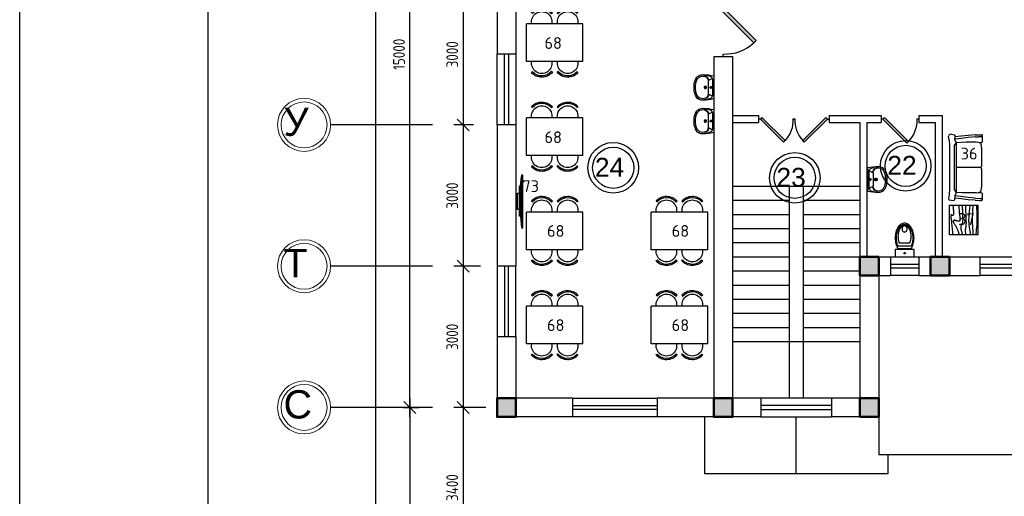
# Model space of a CAD drawing. Header units: millimetres. Extents: x 151654 to 877351, y 70322 to 154322.
# Tile 113 of 173: x 323817 to 344718, y 123968 to 134088. Entities that reach past the tile are written whole.
import ezdxf
from ezdxf.enums import TextEntityAlignment as Align

# ---------------------------------------------------------------- set-up
doc = ezdxf.new("R2010")
doc.units = ezdxf.units.MM
doc.linetypes.add('ACAD_ISO04W100', pattern=[30, 24, -3, 0, -3])
for name, color, linetype in [('kolonn', 7, 'Continuous'), ('os', 253, 'Continuous'), ('RENDER', 252, 'Continuous'), ('su', 7, 'Continuous')]:
    doc.layers.add(name, color=color, linetype=linetype)
for name, color, linetype, lineweight in [('Tech_equipment_001', 3, 'Continuous', 30), ('Текст', 132, 'Continuous', 25), ('технологич.о', 152, 'Continuous', 30), ('ТХ', 152, 'Continuous', 30)]:
    doc.layers.add(name, color=color, linetype=linetype, lineweight=lineweight)
doc.styles.add('GOST', font='isocpeur.ttf')
doc.styles.get("Standard").update_dxf_attribs({"font": 'arial.ttf'})
doc.styles.add('ГОСТ 2.304', font='CS_Gost2304.shx')
doc.dimstyles.new('СПДС', dxfattribs={"dimscale": 100, "dimtxt": 2.5, "dimasz": 2.5, "dimexe": 2, "dimexo": 0.625, "dimgap": 1, "dimtad": 1, "dimdec": 0, "dimtxsty": 'ГОСТ 2.304', "dimblk": 'OBLIQUE', "dimblk1": 'OBLIQUE', "dimblk2": 'OBLIQUE', "dimcen": 2.5, "dimdle": 2, "dimadec": 0, "dimazin": 2, "dimtfac": 0.75, "dimtdec": 4, "dimtmove": 1, "dimatfit": 3, "dimfxl": 1, "dimtfill": 1, "dimtolj": 1, "dimarcsym": 1})
pattern_1 = [(180, (-1150119.1421848, 2746708.3630537), (0, 0.00136125), [])]
pattern_2 = [(180, (-1150119.4463504, 2746785.3122192), (0, 0.00136125), [])]

# ---------------------------------------------------------------- blocks, each defined once
blk = doc.blocks.new('ghsdd')
at = {"ltscale": 50, "true_color": 0x757575}
h = blk.add_hatch(color=8, dxfattribs=at)
h.paths.add_polyline_path([(0, 200), (-200, 200), (-200, 0), (0, 0)])
h.paths.add_polyline_path([(200, 0), (200, 200), (0, 200), (0, 0)])
h.paths.add_polyline_path([(0, 0), (-200, 0), (-200, -200), (0, -200)])
h.paths.add_polyline_path([(0, 0), (0, -200), (200, -200), (200, 0)])
at = {"lineweight": 50, "ltscale": 50}
blk.add_lwpolyline([(200, 200), (200, -200), (-200, -200), (-200, 200), (200, 200)], dxfattribs=at)
blk = doc.blocks.new('UM_8')
for p, q in [((244, 0), (-244, 0)), ((-182, -45), (-146, -110)), ((175, -30), (-175, -30)), ((142, -120), (-132, -120)), ((35, -180), (-35, -180)), ((27, -61), (-27, -61)), ((0, -88), (0, -34)), ((0, -145), (0, -215)), ((182, -45), (146, -110))]:
    blk.add_line(p, q)
for centre, radius in [((0, -180), 27), ((0, -61), 17), ((0, -180), 17)]:
    blk.add_circle(centre, radius)
for centre, radius, start, end in [((-244, 0), 0.5, 90, 167.3206), ((244, 0), 0.5, 12.6794, 90), ((894, -257), 1167, 167.3206, 178.6525), ((68, -206), 330, 154.5977, 180.3349), ((-104, -233), 138, 141.0504, 245.2718), ((-175, -90), 60, 90, 154.5977), ((-104, -233), 148, 141.0504, 147.7493), ((-139, -232), 123, 98.7111, 129.9424), ((-139, -232), 113, 86.1548, 129.9424), ((139, -232), 113, 50.0576, 93.8452), ((139, -232), 123, 50.0576, 81.2889), ((104, -233), 138, 294.7282, 38.9496), ((175, -90), 60, 25.4023, 90), ((104, -233), 148, 32.2507, 38.9496), ((-68, -206), 330, 359.6651, 25.4023), ((-894, -257), 1167, 1.3475, 12.6794), ((-104, -234), 169, 178.312, 234.1043), ((-273, -229), 0.5, 358.312, 358.6525), ((-27, -71), 347, 239.6448, 267.5368), ((-27, -71), 317, 244.8898, 267.5368), ((0, 80), 470, 265.1692, 274.8308), ((27, -71), 317, 272.4632, 300.3552), ((27, -71), 347, 272.4632, 300.3552), ((104, -234), 169, 305.8957, 1.688), ((273, -229), 0.5, 181.3475, 181.688), ((0, 80), 500, 265.1692, 274.8308)]:
    blk.add_arc(centre, radius, start, end)
blk = doc.blocks.new('UniTAZZ_3')
for p, q in [((-293, -112), (-293, 112)), ((-230, -144), (-230, 144)), ((-178, -144), (-178, 144)), ((-152, 200), (-152, -200)), ((0, 200), (-152, 200)), ((0, -200), (0, 200)), ((-152, -200), (0, -200))]:
    blk.add_line(p, q)
blk.add_circle((-76, 0), 17)
for centre, radius, start, end in [((-581, 0), 131, 146.9765, 180), ((-581, 0), 131, 180, 213.0235), ((-493, -57), 235, 122.5078, 146.9765), ((-564, 0), 117, 146.9765, 180), ((-575, 0), 87.7, 145.7058, 180), ((-575, 0), 87.7, 180, 214.2942), ((-485, -51), 211, 122.5078, 146.9765), ((-610, 0), 46, 153.6325, 180), ((-610, 0), 46, 180, 206.3675), ((-600, -5), 56.5, 129.8827, 153.6325), ((-507, -46), 170, 121.2723, 145.7058), ((-594, -12), 66, 109.092, 129.8827), ((-435, -148), 343, 104.7867, 122.5078), ((-590, -23), 78.1, 90, 109.092), ((-433, -133), 308, 104.7867, 122.5078), ((-462, -121), 257, 104.1209, 121.2723), ((-590, -23), 78.1, 70.908, 90), ((-586, -12), 66, 50.1173, 70.908), ((-580, -5), 56.5, 26.3675, 50.1173), ((-571, 0), 46, 0, 26.3675), ((-571, 0), 46, 333.6325, 0), ((-432, -238), 378, 90, 104.1209), ((-397, -291), 491, 90, 104.7867), ((-399, -261), 441, 90, 104.7867), ((-432, -238), 378, 75.8791, 90), ((-399, -261), 441, 75.2133, 90), ((-397, -291), 491, 75.2133, 90), ((-403, -121), 257, 64.7964, 75.8791), ((-365, -133), 308, 63.9053, 75.2133), ((-359, -148), 343, 58.1489, 75.2133), ((-493, 57), 235, 213.0235, 237.4922), ((-564, 0), 117, 180, 213.0235), ((-485, 51), 211, 213.0235, 237.4922), ((-600, 5), 56.5, 206.3675, 230.1173), ((-507, 47), 170, 214.2942, 238.7277), ((-594, 12), 66, 230.1173, 250.908), ((-435, 148), 343, 237.4922, 255.2133), ((-590, 24), 78.1, 250.908, 270), ((-433, 132), 308, 237.4922, 255.2133), ((-462, 121), 257, 238.7277, 255.8791), ((-590, 24), 78.1, 270, 289.092), ((-586, 12), 66, 289.092, 309.8827), ((-580, 5), 56.5, 309.8827, 333.6325), ((-432, 238), 378, 255.8791, 270), ((-397, 291), 491, 255.2133, 270), ((-399, 261), 441, 255.2133, 270), ((-432, 238), 378, 270, 284.1209), ((-399, 261), 441, 270, 284.7867), ((-397, 291), 491, 270, 284.7867), ((-403, 121), 257, 284.1209, 295.2036), ((-365, 132), 308, 284.7867, 296.0947), ((-359, 148), 343, 284.7867, 301.8511)]:
    blk.add_arc(centre, radius, start, end)
blk = doc.blocks.new('jfgjhsdf')
blk.add_hatch(color=1).paths.add_polyline_path([(-593, 731), (-637, 687), (0, 50), (44, 94)])
at = {"color": 1}
for p, q in [((0, 1000), (0, 950)), ((0, 50), (0, 0))]:
    blk.add_line(p, q, dxfattribs=at)
blk.add_lwpolyline([(0, 50), (-637, 687), (-593, 731), (44, 94), (0, 50)], dxfattribs=at)
blk.add_arc((-33, 130), 821, 87.662, 132.9147, dxfattribs=at)
blk = doc.blocks.new('_Oblique')
at = {"color": 0, "linetype": 'ByBlock', "lineweight": -2}
blk.add_line((-0.5, -0.5), (0.5, 0.5), dxfattribs=at)
blk = doc.blocks.new('*D1228')
at = {"color": 0, "lineweight": -2, "transparency": 16777216}
for p, q in [((333230, 135054), (333230, 131654)), ((333408, 134854), (333030, 134854)), ((333449, 131854), (333030, 131854))]:
    blk.add_line(p, q, dxfattribs=at)
at = {"color": 0, "lineweight": -2, "transparency": 16777216, "xscale": 250, "yscale": 250, "zscale": 250}
for p, rotation in [((333230, 134854), 90), ((333230, 131854), 270)]:
    blk.add_blockref('_Oblique', p, dxfattribs=dict(at, rotation=rotation))
at = {"color": 0, "transparency": 16777216, "insert": (332999, 133354), "char_height": 250, "attachment_point": 5, "rotation": 90, "style": 'ГОСТ 2.304', "bg_fill": 3, "box_fill_scale": 1.1, "bg_fill_color": 256, "bg_fill_true_color": 13158600, "bg_fill_transparency": 0}
blk.add_mtext('\\A1;3000', dxfattribs=at)
blk = doc.blocks.new('*D1229')
at = {"color": 0, "lineweight": -2, "transparency": 16777216}
for p, q in [((333230, 132054), (333230, 128654)), ((333449, 131854), (333030, 131854)), ((333602, 128854), (333030, 128854))]:
    blk.add_line(p, q, dxfattribs=at)
at = {"color": 0, "lineweight": -2, "transparency": 16777216, "xscale": 250, "yscale": 250, "zscale": 250}
for p, rotation in [((333230, 131854), 90), ((333230, 128854), 270)]:
    blk.add_blockref('_Oblique', p, dxfattribs=dict(at, rotation=rotation))
at = {"color": 0, "transparency": 16777216, "insert": (332999, 130354), "char_height": 250, "attachment_point": 5, "rotation": 90, "style": 'ГОСТ 2.304', "bg_fill": 3, "box_fill_scale": 1.1, "bg_fill_color": 256, "bg_fill_true_color": 13158600, "bg_fill_transparency": 0}
blk.add_mtext('\\A1;3000', dxfattribs=at)
blk = doc.blocks.new('*D1230')
at = {"color": 0, "lineweight": -2, "transparency": 16777216}
for p, q in [((333230, 129054), (333230, 125654)), ((333602, 128854), (333030, 128854)), ((333715, 125854), (333030, 125854))]:
    blk.add_line(p, q, dxfattribs=at)
at = {"color": 0, "lineweight": -2, "transparency": 16777216, "xscale": 250, "yscale": 250, "zscale": 250}
for p, rotation in [((333230, 128854), 90), ((333230, 125854), 270)]:
    blk.add_blockref('_Oblique', p, dxfattribs=dict(at, rotation=rotation))
at = {"color": 0, "transparency": 16777216, "insert": (332999, 127354), "char_height": 250, "attachment_point": 5, "rotation": 90, "style": 'ГОСТ 2.304', "bg_fill": 3, "box_fill_scale": 1.1, "bg_fill_color": 256, "bg_fill_true_color": 13158600, "bg_fill_transparency": 0}
blk.add_mtext('\\A1;3000', dxfattribs=at)
blk = doc.blocks.new('*D1231')
at = {"color": 0, "lineweight": -2, "transparency": 16777216}
for p, q in [((333230, 126054), (333230, 122254)), ((333715, 125854), (333030, 125854)), ((333624, 122454), (333030, 122454))]:
    blk.add_line(p, q, dxfattribs=at)
at = {"color": 0, "lineweight": -2, "transparency": 16777216, "xscale": 250, "yscale": 250, "zscale": 250}
for p, rotation in [((333230, 125854), 90), ((333230, 122454), 270)]:
    blk.add_blockref('_Oblique', p, dxfattribs=dict(at, rotation=rotation))
at = {"color": 0, "transparency": 16777216, "insert": (332999, 124154), "char_height": 250, "attachment_point": 5, "rotation": 90, "style": 'ГОСТ 2.304', "bg_fill": 3, "box_fill_scale": 1.1, "bg_fill_color": 256, "bg_fill_true_color": 13158600, "bg_fill_transparency": 0}
blk.add_mtext('\\A1;3400', dxfattribs=at)
blk = doc.blocks.new('*D1277')
at = {"color": 0, "lineweight": -2, "transparency": 16777216}
for p, q in [((332100, 125654), (332100, 141054)), ((331964, 140854), (332300, 140854)), ((331964, 125854), (332300, 125854))]:
    blk.add_line(p, q, dxfattribs=at)
at = {"color": 0, "lineweight": -2, "transparency": 16777216, "xscale": 250, "yscale": 250, "zscale": 250}
for p, rotation in [((332100, 140854), 90), ((332100, 125854), 270)]:
    blk.add_blockref('_Oblique', p, dxfattribs=dict(at, rotation=rotation))
at = {"color": 0, "transparency": 16777216, "insert": (331870, 133354), "char_height": 250, "attachment_point": 5, "rotation": 90, "style": 'ГОСТ 2.304', "bg_fill": 3, "box_fill_scale": 1.1, "bg_fill_color": 256, "bg_fill_true_color": 13158600, "bg_fill_transparency": 0}
blk.add_mtext('\\A1;15000', dxfattribs=at)
blk = doc.blocks.new('*D1278')
at = {"color": 0, "lineweight": -2, "transparency": 16777216}
for p, q in [((332100, 126054), (332100, 111254)), ((331964, 125854), (332300, 125854)), ((332501, 111454), (331900, 111454))]:
    blk.add_line(p, q, dxfattribs=at)
at = {"color": 0, "lineweight": -2, "transparency": 16777216, "xscale": 250, "yscale": 250, "zscale": 250}
for p, rotation in [((332100, 125854), 90), ((332100, 111454), 270)]:
    blk.add_blockref('_Oblique', p, dxfattribs=dict(at, rotation=rotation))
at = {"color": 0, "transparency": 16777216, "insert": (331875, 118654), "char_height": 250, "attachment_point": 5, "rotation": 90, "style": 'ГОСТ 2.304', "bg_fill": 3, "box_fill_scale": 1.1, "bg_fill_color": 256, "bg_fill_true_color": 13158600, "bg_fill_transparency": 0}
blk.add_mtext('\\A1;14400', dxfattribs=at)
blk = doc.blocks.new('*D1279')
at = {"color": 0, "lineweight": -2, "transparency": 16777216}
for p, q in [((331377, 90654), (331377, 145369)), ((331221, 145169), (331577, 145169)), ((331221, 90854), (331577, 90854))]:
    blk.add_line(p, q, dxfattribs=at)
at = {"color": 0, "lineweight": -2, "transparency": 16777216, "xscale": 250, "yscale": 250, "zscale": 250}
for p, rotation in [((331377, 145169), 90), ((331377, 90854), 270)]:
    blk.add_blockref('_Oblique', p, dxfattribs=dict(at, rotation=rotation))
at = {"color": 0, "transparency": 16777216, "insert": (331146, 118012), "char_height": 250, "attachment_point": 5, "rotation": 90, "style": 'ГОСТ 2.304', "bg_fill": 3, "box_fill_scale": 1.1, "bg_fill_color": 256, "bg_fill_true_color": 13158600, "bg_fill_transparency": 0}
blk.add_mtext('\\A1;54315', dxfattribs=at)
blk = doc.blocks.new('s-style4-2')
at = {"layer": 'технологич.о', "linetype": 'Continuous'}
for p, q in [((-706, 649), (-701, 681)), ((-706, 649), (-698, 590)), ((-701, 681), (-698, 696)), ((-698, 696), (-678, 707)), ((-670, 710), (-678, 707)), ((-587, 700), (-670, 710)), ((-587, 700), (-462, 693)), ((-465, 694), (-456, 694)), ((-462, 693), (454, 693)), ((454, 693), (578, 700)), ((578, 700), (661, 710)), ((661, 710), (668, 707)), ((668, 707), (689, 696)), ((700, 647), (689, 696)), ((700, 647), (689, 590)), ((-687, 577), (-698, 590)), ((-687, 577), (-653, 577)), ((-682, 291), (-666, 446)), ((-666, 446), (-653, 577)), ((-653, 577), (-600, 581)), ((-637, 291), (-617, 446)), ((-617, 446), (-600, 581)), ((-600, 581), (-527, 550)), ((-536, 339), (-527, 550)), ((-527, 550), (-473, 592)), ((-527, 550), (528, 550)), ((-473, 592), (-462, 593)), ((-462, 593), (454, 593)), ((-1, 28), (1, 550)), ((454, 593), (464, 592)), ((464, 592), (528, 550)), ((528, 550), (601, 580)), ((534, 425), (528, 551)), ((534, 123), (534, 425)), ((617, 446), (601, 580)), ((601, 580), (651, 577)), ((637, 291), (617, 446)), ((665, 446), (651, 577)), ((678, 577), (651, 577)), ((683, 291), (665, 446)), ((678, 577), (689, 590)), ((-693, 146), (-682, 291)), ((-652, 146), (-637, 291)), ((-536, 123), (-536, 339)), ((652, 146), (637, 291)), ((695, 146), (683, 291)), ((-693, 146), (-696, 49)), ((-696, 49), (-696, 12)), ((-693, 0), (-696, 12)), ((-693, 0), (-651, 0)), ((-656, 0), (-652, 3)), ((-652, 146), (-655, 73)), ((-655, 12), (-655, 73)), ((-651, 0), (-655, 12)), ((-651, 0), (-552, 0)), ((-552, 0), (-535, 12)), ((-530, 65), (-536, 123)), ((-529, 49), (-535, 12)), ((-520, 28), (-530, 65)), ((-528, 60), (-529, 49)), ((-520, 28), (-482, 19)), ((-425, 14), (-482, 19)), ((-425, 14), (-25, 14)), ((-12, 19), (-25, 14)), ((-1, 28), (-12, 19)), ((0, 28), (-1, 123)), ((0, 28), (10, 19)), ((24, 14), (10, 19)), ((24, 14), (423, 14)), ((481, 19), (423, 14)), ((518, 28), (481, 19)), ((518, 28), (528, 65)), ((534, 123), (528, 65)), ((529, 79), (530, 49)), ((530, 49), (536, 12)), ((553, 0), (536, 12)), ((651, 0), (655, 12)), ((654, 0), (651, 2)), ((652, 146), (655, 49)), ((655, 49), (655, 12)), ((694, 0), (698, 12)), ((695, 146), (698, 49)), ((698, 49), (698, 12)), ((553, 0), (651, 0)), ((651, 0), (694, 0))]:
    blk.add_line(p, q, dxfattribs=at)
blk = doc.blocks.new('столик журнальный 630х600')
at = {"layer": 'технологич.о', "linetype": 'Continuous'}
for p, q in [((2440299, 550477), (2440299, 549877)), ((2440929, 550477), (2440299, 550477)), ((2440929, 549877), (2440929, 550477)), ((2440299, 549877), (2440929, 549877))]:
    blk.add_line(p, q, dxfattribs=at)
for points in [[(2440299, 550407), (2440305, 550407), (2440336, 550404), (2440363, 550401), (2440388, 550399), (2440410, 550397), (2440430, 550395), (2440447, 550394), (2440461, 550393), (2440473, 550393), (2440483, 550393), (2440490, 550394), (2440497, 550394), (2440502, 550396), (2440505, 550397), (2440508, 550399), (2440510, 550401), (2440512, 550404), (2440513, 550406), (2440514, 550409), (2440514, 550411), (2440514, 550414), (2440513, 550417), (2440512, 550419), (2440511, 550422), (2440510, 550424), (2440508, 550426), (2440507, 550428), (2440506, 550430), (2440504, 550432), (2440503, 550434), (2440503, 550437), (2440502, 550438), (2440503, 550440), (2440503, 550442), (2440504, 550444), (2440505, 550446), (2440507, 550447), (2440508, 550449), (2440511, 550450), (2440513, 550451), (2440517, 550451), (2440520, 550452), (2440525, 550452), (2440530, 550452), (2440536, 550451), (2440543, 550451), (2440551, 550450), (2440560, 550449), (2440570, 550447), (2440582, 550446), (2440596, 550444), (2440611, 550442), (2440629, 550440), (2440649, 550438), (2440671, 550435), (2440696, 550433), (2440724, 550430), (2440754, 550427), (2440786, 550424), (2440819, 550421), (2440854, 550418), (2440891, 550415), (2440929, 550413)], [(2440299, 550285), (2440315, 550283), (2440343, 550281), (2440370, 550279), (2440395, 550277), (2440419, 550275), (2440442, 550273), (2440463, 550271), (2440483, 550269), (2440501, 550267), (2440518, 550265), (2440533, 550263), (2440547, 550261), (2440560, 550259), (2440571, 550258), (2440582, 550257), (2440591, 550257), (2440599, 550256), (2440606, 550256), (2440612, 550257), (2440617, 550257), (2440621, 550258), (2440625, 550260), (2440628, 550261), (2440631, 550263), (2440633, 550265), (2440635, 550268), (2440636, 550271), (2440638, 550274), (2440638, 550278), (2440638, 550282), (2440638, 550288), (2440637, 550294), (2440636, 550301), (2440635, 550308), (2440633, 550316), (2440630, 550325), (2440628, 550333), (2440626, 550341), (2440624, 550348), (2440621, 550355), (2440620, 550361), (2440618, 550367), (2440617, 550371), (2440616, 550375), (2440616, 550379), (2440616, 550382), (2440616, 550385), (2440617, 550387), (2440619, 550390), (2440622, 550392), (2440625, 550394), (2440628, 550396), (2440632, 550397), (2440636, 550398), (2440641, 550398), (2440645, 550398), (2440651, 550397), (2440656, 550395), (2440663, 550393), (2440670, 550390), (2440678, 550385), (2440688, 550380), (2440699, 550373), (2440713, 550365), (2440728, 550355), (2440746, 550344), (2440767, 550332), (2440791, 550321), (2440819, 550309), (2440851, 550297), (2440887, 550286), (2440929, 550277)], [(2440299, 550210), (2440325, 550209), (2440351, 550208), (2440375, 550207), (2440398, 550206), (2440421, 550205), (2440443, 550205), (2440465, 550204), (2440487, 550203), (2440508, 550202), (2440529, 550201), (2440549, 550200), (2440568, 550200), (2440586, 550199), (2440603, 550199), (2440618, 550199), (2440632, 550200), (2440644, 550200), (2440656, 550201), (2440666, 550202), (2440675, 550204), (2440682, 550205), (2440689, 550207), (2440696, 550209), (2440701, 550212), (2440706, 550214), (2440710, 550217), (2440714, 550219), (2440717, 550222), (2440721, 550225), (2440724, 550227), (2440728, 550230), (2440731, 550232), (2440735, 550234), (2440740, 550236), (2440744, 550237), (2440749, 550239), (2440754, 550240), (2440760, 550241), (2440766, 550241), (2440773, 550241), (2440780, 550240), (2440787, 550240), (2440795, 550239), (2440802, 550237), (2440810, 550236), (2440818, 550234), (2440825, 550232), (2440833, 550229), (2440843, 550226), (2440854, 550223), (2440867, 550219), (2440884, 550215), (2440904, 550210), (2440929, 550205)], [(2440299, 550137), (2440329, 550137), (2440367, 550137), (2440403, 550137), (2440437, 550136), (2440468, 550135), (2440497, 550134), (2440524, 550133), (2440549, 550133), (2440574, 550132), (2440597, 550131), (2440619, 550130), (2440639, 550129), (2440658, 550128), (2440676, 550128), (2440693, 550128), (2440708, 550129), (2440722, 550129), (2440734, 550130), (2440746, 550131), (2440756, 550133), (2440766, 550134), (2440775, 550136), (2440783, 550138), (2440790, 550139), (2440798, 550141), (2440805, 550142), (2440811, 550143), (2440818, 550144), (2440825, 550144), (2440832, 550145), (2440840, 550145), (2440848, 550145), (2440856, 550144), (2440865, 550143), (2440875, 550142), (2440884, 550140), (2440892, 550139), (2440900, 550138), (2440907, 550136), (2440912, 550135), (2440916, 550134), (2440919, 550134), (2440921, 550133), (2440922, 550133), (2440923, 550133), (2440925, 550133), (2440926, 550133), (2440929, 550133)], [(2440299, 550046), (2440326, 550049), (2440353, 550051), (2440377, 550054), (2440399, 550056), (2440420, 550058), (2440440, 550060), (2440459, 550062), (2440477, 550064), (2440494, 550066), (2440511, 550067), (2440527, 550069), (2440543, 550070), (2440559, 550071), (2440575, 550072), (2440591, 550072), (2440606, 550073), (2440622, 550073), (2440639, 550073), (2440655, 550072), (2440672, 550071), (2440689, 550070), (2440706, 550068), (2440722, 550066), (2440738, 550064), (2440752, 550062), (2440766, 550061), (2440779, 550059), (2440791, 550057), (2440802, 550055), (2440813, 550053), (2440822, 550051), (2440832, 550049), (2440842, 550047), (2440851, 550045), (2440861, 550043), (2440871, 550042), (2440881, 550041), (2440891, 550040), (2440900, 550040), (2440910, 550041), (2440920, 550042), (2440929, 550045)], [(2440299, 549986), (2440319, 549987), (2440376, 549989), (2440421, 549991), (2440460, 549993), (2440495, 549994), (2440528, 549995), (2440557, 549995), (2440585, 549996), (2440611, 549996), (2440634, 549996), (2440656, 549996), (2440676, 549995), (2440695, 549995), (2440713, 549994), (2440729, 549993), (2440745, 549992), (2440761, 549991), (2440776, 549990), (2440791, 549989), (2440806, 549988), (2440821, 549987), (2440836, 549985), (2440852, 549984), (2440867, 549983), (2440883, 549982), (2440898, 549981), (2440914, 549981), (2440929, 549981)], [(2440299, 549906), (2440313, 549906), (2440341, 549905), (2440367, 549904), (2440391, 549903), (2440414, 549902), (2440436, 549901), (2440456, 549901), (2440476, 549900), (2440495, 549899), (2440513, 549898), (2440532, 549897), (2440550, 549896), (2440570, 549896), (2440590, 549896), (2440611, 549896), (2440635, 549896), (2440660, 549897), (2440690, 549899), (2440724, 549901), (2440764, 549905), (2440811, 549910), (2440865, 549916), (2440929, 549925)]]:
    blk.add_lwpolyline(points, dxfattribs=at)
blk = doc.blocks.new('A$C5e854ee6')
at = {"layer": 'ТХ', "ltscale": 100, "transparency": 33554687}
h = blk.add_hatch(dxfattribs=at)
h.set_pattern_fill('ANSI31', color=256, scale=0.01089, angle=135, style=0)
h.set_pattern_definition(pattern_1)
h.paths.add_polyline_path([(-68, 612), (-50, 632, 0.450465), (-494, 640), (-476, 620, -0.456497)])
h = blk.add_hatch(dxfattribs=at)
h.set_pattern_fill('ANSI31', color=256, scale=0.01089, angle=135, style=0)
h.set_pattern_definition(pattern_1)
h.paths.add_polyline_path([(68, 612), (50, 632, -0.450465), (494, 640), (476, 620, 0.456497)])
h = blk.add_hatch(dxfattribs=at)
h.set_pattern_fill('ANSI31', color=256, scale=0.01089, angle=135, style=0)
h.set_pattern_definition(pattern_2)
h.paths.add_polyline_path([(-50, -632), (-68, -612, -0.456497), (-476, -620), (-494, -640, 0.450465)])
h = blk.add_hatch(dxfattribs=at)
h.set_pattern_fill('ANSI31', color=256, scale=0.01089, angle=135, style=0)
h.set_pattern_definition(pattern_2)
h.paths.add_polyline_path([(50, -632), (68, -612, 0.456497), (476, -620), (494, -640, -0.450465)])
at = {"layer": 'RENDER'}
for p, q in [((-494, 640), (-476, 620)), ((-50, 632), (-68, 612)), ((50, 632), (68, 612)), ((494, 640), (476, 620)), ((-494, -640), (-476, -620)), ((494, -640), (476, -620))]:
    blk.add_line(p, q, dxfattribs=at)
at = {"layer": 'ТХ', "ltscale": 100, "transparency": 33554687}
for p, q in [((-600, 400), (-600, -400)), ((600, 400), (-600, 400)), ((-490, 400), (-489, 401)), ((490, 400), (489, 401)), ((600, 400), (600, -400)), ((600, -400), (-600, -400)), ((-50, -632), (-68, -612)), ((50, -632), (68, -612))]:
    blk.add_line(p, q, dxfattribs=at)
for centre, radius, start, end in [((-275, 440), 296, 40.4731, 137.4728), ((-275, 440), 296, 40.4731, 137.4728), ((-275, 440), 217, 349.5046, 190.4954), ((-275, 440), 270, 39.7979, 137.9442), ((275, 440), 296, 42.5272, 139.5269), ((275, 440), 296, 42.5272, 139.5269), ((275, 440), 217, 349.5046, 190.4954), ((275, 440), 270, 42.0558, 140.2021), ((-275, -440), 217, 169.5046, 10.4954), ((275, -440), 217, 169.5046, 10.4954), ((-275, -440), 270, 222.0558, 320.2021), ((275, -440), 270, 219.7979, 317.9442), ((-275, -440), 296, 222.5272, 319.5269), ((275, -440), 296, 220.4731, 317.4728)]:
    blk.add_arc(centre, radius, start, end, dxfattribs=at)
blk = doc.blocks.new('samsung 49 TV')
at = {"layer": 'Tech_equipment_001', "color": 1, "ltscale": 200}
for p, q in [((-50, 561), (-73, 561)), ((-73, 561), (-73, -558)), ((-50, -558), (-50, 561)), ((-73, -558), (-50, -558))]:
    blk.add_line(p, q, dxfattribs=at)
at = {"layer": 'Tech_equipment_001', "color": 1, "linetype": 'ByBlock'}
for p, q in [((-28, 326), (-50, 561)), ((-28, 326), (0, 307)), ((-28, 326), (-28, -326)), ((0, -307), (0, 307)), ((-28, -326), (-50, -530)), ((-28, -326), (0, -307))]:
    blk.add_line(p, q, dxfattribs=at)

msp = doc.modelspace()

# ---------------------------------------------------------------- linework, layer by layer
at = {"lineweight": 30}
for p, q in [((333951.5, 136354.5), (333951.5, 133354.5)), ((334351.5, 136354.5), (334351.5, 133354.5)), ((334351.5, 133354.5), (333951.5, 133354.5)), ((338551.5, 133304.5), (338951.5, 133304.5)), ((338551.5, 133304.5), (338551.5, 126054.5)), ((338951.5, 133304.5), (338951.5, 126054.5)), ((338951.5, 132054.5), (339501.5, 132054.5)), ((338951.5, 131904.5), (339501.5, 131904.5)), ((339501.5, 132054.5), (339501.5, 131904.5)), ((341001.5, 132054.5), (341001.5, 131904.5)), ((341001.5, 132054.5), (342101.5, 132054.5)), ((341001.5, 131904.5), (341651.5, 131904.5)), ((341651.5, 131904.5), (341651.5, 126054.5)), ((341801.5, 131904.5), (341801.5, 129054.5)), ((341801.5, 131904.5), (342101.5, 131904.5)), ((342101.5, 132054.5), (342101.5, 131904.5)), ((342901.5, 132054.5), (342901.5, 131904.5)), ((342901.5, 132054.5), (343401.5, 132054.5)), ((342901.5, 131904.5), (343251.5, 131904.5)), ((343251.5, 131904.5), (343251.5, 129054.5)), ((343401.5, 132054.5), (343401.5, 129054.5)), ((334351.5, 131854.5), (333951.5, 131854.5)), ((333951.5, 131854.5), (333951.5, 128854.5)), ((334351.5, 131854.5), (334351.5, 128854.5)), ((341651.5, 129054.5), (342301.5, 129054.5)), ((342301.5, 129054.5), (342301.5, 128654.5)), ((342901.5, 129054.5), (342901.5, 128654.5)), ((342901.5, 129054.5), (344201.5, 129054.5)), ((344201.5, 129054.5), (344201.5, 128654.5)), ((334351.5, 128854.5), (333951.5, 128854.5)), ((342051.5, 128654.5), (342301.5, 128654.5)), ((342051.5, 128654.5), (342051.5, 125654.5)), ((342901.5, 128654.5), (344201.5, 128654.5)), ((334351.5, 127354.5), (333951.5, 127354.5)), ((333951.5, 127354.5), (333951.5, 125654.5)), ((334351.5, 127354.5), (334351.5, 126054.5)), ((335551.5, 126054.5), (334351.5, 126054.5)), ((335551.5, 126054.5), (335551.5, 125654.5)), ((338551.5, 126054.5), (337351.5, 126054.5)), ((337351.5, 126054.5), (337351.5, 125654.5)), ((339551.5, 126054.5), (338951.5, 126054.5)), ((339551.5, 126054.5), (339551.5, 125654.5)), ((341651.5, 126054.5), (341051.5, 126054.5)), ((341051.5, 126054.5), (341051.5, 125654.5)), ((335551.5, 125654.5), (333951.5, 125654.5)), ((339551.5, 125654.5), (337351.5, 125654.5)), ((342051.5, 125654.5), (341051.5, 125654.5))]:
    msp.add_line(p, q, dxfattribs=at)
at = {"color": 1}
for p, q in [((333951.5, 131854.5), (333951.5, 133354.5)), ((334111.5, 131854.5), (334111.5, 133354.5)), ((334191.5, 133354.5), (334191.5, 131854.5)), ((334351.5, 133354.5), (334351.5, 131854.5)), ((342301.5, 129054.5), (342901.5, 129054.5)), ((344201.5, 129054.5), (345401.5, 129054.5)), ((333951.5, 128854.5), (333951.5, 127354.5)), ((334111.5, 128854.5), (334111.5, 127354.5)), ((334191.5, 127354.5), (334191.5, 128854.5)), ((334351.5, 127354.5), (334351.5, 128854.5)), ((342301.5, 128894.5), (342901.5, 128894.5)), ((342901.5, 128814.5), (342301.5, 128814.5)), ((344201.5, 128894.5), (345401.5, 128894.5)), ((345401.5, 128814.5), (344201.5, 128814.5)), ((342901.5, 128654.5), (342301.5, 128654.5)), ((345401.5, 128654.5), (344201.5, 128654.5)), ((335551.5, 126054.5), (337351.5, 126054.5)), ((341051.5, 126054.5), (339551.5, 126054.5)), ((335551.5, 125894.5), (337351.5, 125894.5)), ((341051.5, 125894.5), (339551.5, 125894.5)), ((337351.5, 125814.5), (335551.5, 125814.5)), ((337351.5, 125654.5), (335551.5, 125654.5)), ((339551.5, 125814.5), (341051.5, 125814.5)), ((339551.5, 125654.5), (341051.5, 125654.5))]:
    msp.add_line(p, q, dxfattribs=at)
for p, q in [((338951.5, 130554.5), (341651.5, 130554.5)), ((340151.5, 130554.5), (340151.5, 126054.5)), ((340451.5, 130554.5), (340451.5, 126054.5)), ((338951.5, 130254.5), (340151.5, 130254.5)), ((340451.5, 130254.5), (341651.5, 130254.5)), ((338951.5, 129954.5), (340151.5, 129954.5)), ((340451.5, 129954.5), (341651.5, 129954.5)), ((338951.5, 129654.5), (340151.5, 129654.5)), ((340451.5, 129654.5), (341651.5, 129654.5)), ((338951.5, 129354.5), (340151.5, 129354.5)), ((340451.5, 129354.5), (341651.5, 129354.5)), ((338951.5, 129054.5), (340151.5, 129054.5)), ((340451.5, 129054.5), (341651.5, 129054.5)), ((338951.5, 128754.5), (340151.5, 128754.5)), ((340451.5, 128754.5), (341651.5, 128754.5)), ((338951.5, 128454.5), (340151.5, 128454.5)), ((340451.5, 128454.5), (341651.5, 128454.5)), ((338951.5, 128154.5), (340151.5, 128154.5)), ((340451.5, 128154.5), (341651.5, 128154.5)), ((338951.5, 127854.5), (340151.5, 127854.5)), ((340451.5, 127854.5), (341651.5, 127854.5)), ((338951.5, 127554.5), (340151.5, 127554.5)), ((340451.5, 127554.5), (341651.5, 127554.5)), ((338951.5, 127254.5), (341651.5, 127254.5)), ((340301.5, 124454.5), (340301.5, 125654.5)), ((342051.5, 125654.5), (342051.5, 124854.5))]:
    msp.add_line(p, q)
at = {"color": 5, "lineweight": 30}
msp.add_lwpolyline([(323816.9, 70322.5), (323816.9, 154322.5), (442616.9, 154322.5), (442616.9, 70322.5)], close=True, dxfattribs=at)
msp.add_lwpolyline([(327816.9, 71522.5), (327816.9, 153122.5), (441416.9, 153122.5), (441416.9, 71522.5)], close=True)
for points in [[(338351.5, 125654.5), (338351.5, 124454.5), (342251.5, 124454.5), (342251.5, 124854.5)], [(342051.5, 124854.5), (365351.5, 124854.5), (365351.5, 122054.5), (364651.5, 122054.5), (364651.5, 115254.5), (365351.5, 115254.5), (365351.5, 106854.5)]]:
    msp.add_lwpolyline(points)
at = {"color": 1}
for centre, radius in [((336416.6, 130944.3), 537), ((342624.6, 130984.8), 537), ((336416.6, 130944.3), 437), ((340271.6, 130730.6), 537), ((342624.6, 130984.8), 437), ((340271.6, 130730.6), 437)]:
    msp.add_circle(centre, radius, dxfattribs=at)
at = {"layer": 'os'}
for p, q in [((331901.6, 131854.5), (330415.7, 131854.5)), ((331901.6, 128854.5), (330415.7, 128854.5)), ((331901.6, 125854.5), (330415.7, 125854.5))]:
    msp.add_line(p, q, dxfattribs=at)
at = {"layer": 'os', "linetype": 'ACAD_ISO04W100', "ltscale": 40}
for p, q in [((332581.2, 131854.5), (331901.6, 131854.5)), ((332581.2, 128854.5), (331901.6, 128854.5)), ((332581.2, 125854.5), (331901.6, 125854.5))]:
    msp.add_line(p, q, dxfattribs=at)
at = {"layer": 'os', "color": 0, "lineweight": 0}
for centre, radius in [((329853.2, 131854.5), 562.5), ((329853.2, 131854.5), 487.5), ((329853.2, 128854.5), 562.5), ((329853.2, 128854.5), 487.5), ((329853.2, 125854.5), 562.5), ((329853.2, 125854.5), 487.5)]:
    msp.add_circle(centre, radius, dxfattribs=at)
at = {"layer": 'Tech_equipment_001', "color": 152}
msp.add_lwpolyline([(334422.7, 130057.3), (334382.7, 130057.3), (334382.7, 130407.3), (334422.7, 130407.3)], close=True, dxfattribs=at)

# ---------------------------------------------------------------- block references
for p, xscale, yscale, zscale, rotation in [((338751.5, 134404.5), 1.100000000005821, 1.100000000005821, 1.100000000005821, 180), ((339501.5, 131979.5), -0.7692307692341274, 0.7692307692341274, 0.769230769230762, 270), ((341001.5, 131979.5), 0.7692307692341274, 0.7692307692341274, 0.7692307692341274, 90), ((342101.5, 131979.5), -0.8000000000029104, 0.8000000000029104, 0.7999999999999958, 270)]:
    msp.add_blockref('jfgjhsdf', p, dxfattribs=dict(xscale=xscale, yscale=yscale, zscale=zscale, rotation=rotation))
at = {"color": 7, "lineweight": 25, "rotation": 180}
msp.add_blockref('samsung 49 TV', (334422.7, 130232.3), dxfattribs=at)
at = {"layer": 'kolonn'}
for p in [(341851.5, 128854.5), (343351.5, 128854.5), (334151.5, 125854.5), (338751.5, 125854.5), (341851.5, 125854.5)]:
    msp.add_blockref('ghsdd', p, dxfattribs=at)
at = {"layer": 'su', "xscale": -1, "rotation": 270}
for p in [(338551.5, 132650.5), (338551.5, 131936.2)]:
    msp.add_blockref('UM_8', p, dxfattribs=at)
at = {"layer": 'su'}
for name, p, rotation in [('UM_8', (341811.1, 130694.8), 90), ('UniTAZZ_3', (342601.5, 129054.5), 270)]:
    msp.add_blockref(name, p, dxfattribs=dict(at, rotation=rotation))
at = {"layer": 'Текст', "xscale": -1, "rotation": 90}
msp.add_blockref('столик журнальный 630х600', (894033.9, 2570446.7), dxfattribs=at)
at = {"layer": 'технологич.о', "linetype": 'Continuous', "xscale": -1, "rotation": 90}
msp.add_blockref('s-style4-2', (344245.4, 130948.5), dxfattribs=at)
at = {"layer": 'ТХ', "ltscale": 10000, "xscale": -1, "rotation": 180}
for p in [(335174.4, 133603.6), (335174.4, 131603.6), (335174.4, 129603.6), (337821.3, 129603.6), (335174.4, 127603.6), (337821.3, 127603.6)]:
    msp.add_blockref('A$C5e854ee6', p, dxfattribs=at)

# ---------------------------------------------------------------- texts
at = {"style": 'GOST'}
for p in [(335327.2, 133467), (335327.2, 131467), (335381.1, 129477.7), (338028, 129477.7), (335381.1, 127477.7), (338028, 127477.7)]:
    msp.add_text('68', height=250, dxfattribs=at).set_placement(p, align=Align.RIGHT)
at = {"ltscale": 50}
for s, p in [('У', (329418, 131620.9)), ('Т', (329418, 128620.9)), ('С', (329418, 125620.9))]:
    msp.add_text(s, height=600, dxfattribs=at).set_placement(p)
at = {"style": 'GOST'}
for s, p in [('36', (343792.7, 131120, 11.2)), ('73', (334489.2, 130428.5)), ('37', (343740.2, 129729.9, 11.2))]:
    msp.add_text(s, height=250, dxfattribs=at).set_placement(p)
at = {"color": 1}
for s, p in [('24', (336027.3, 130755.7)), ('22', (342235.3, 130796.2)), ('23', (339882.3, 130542))]:
    msp.add_text(s, height=400, dxfattribs=at).set_placement(p)

# ---------------------------------------------------------------- next in the draw order: dimensions: what is measured, and where the dimension line sits
for base, p1, p2, picture, middle in [((331376.5, 145169.5), (331158.7, 90854.5), (331158.7, 145169.5), '*D1279', (331146.3, 118012)), ((332100.2, 140854.5), (331901.6, 125854.5), (331901.6, 140854.5), '*D1277', (331870.1, 133354.5)), ((333229.5, 131854.5), (333470.5, 134854.5), (333511.9, 131854.5), '*D1228', (332999.3, 133354.5))]:
    dim = msp.add_linear_dim(base=base, p1=p1, p2=p2, angle=90, dimstyle='СПДС')
    dim.commit()
    dim.dimension.update_dxf_attribs({"geometry": picture, "text_midpoint": middle})

# ---------------------------------------------------------------- next in the draw order: dimensions: what is measured, and where the dimension line sits
for base, p1, p2, picture, middle in [((333229.5, 128854.5), (333511.9, 131854.5), (333664.4, 128854.5), '*D1229', (332999.3, 130354.5)), ((332100.2, 111454.5), (331901.6, 125854.5), (332563.2, 111454.5), '*D1278', (331875.2, 118654.5))]:
    dim = msp.add_linear_dim(base=base, p1=p1, p2=p2, angle=90, dimstyle='СПДС')
    dim.commit()
    dim.dimension.update_dxf_attribs({"geometry": picture, "text_midpoint": middle})

# ---------------------------------------------------------------- next in the draw order: dimensions: what is measured, and where the dimension line sits
dim = msp.add_linear_dim(base=(333229.5, 125854.5), p1=(333664.4, 128854.5), p2=(333777.9, 125854.5), angle=90, dimstyle='СПДС')
dim.commit()
dim.dimension.update_dxf_attribs({"geometry": '*D1230', "text_midpoint": (332999.3, 127354.5)})

# ---------------------------------------------------------------- next in the draw order: dimensions: what is measured, and where the dimension line sits
dim = msp.add_linear_dim(base=(333229.5, 122454.5), p1=(333777.9, 125854.5), p2=(333686.9, 122454.5), angle=90, dimstyle='СПДС')
dim.commit()
dim.dimension.update_dxf_attribs({"geometry": '*D1231', "text_midpoint": (332999.3, 124154.5)})

doc.saveas('drawing.dxf')
